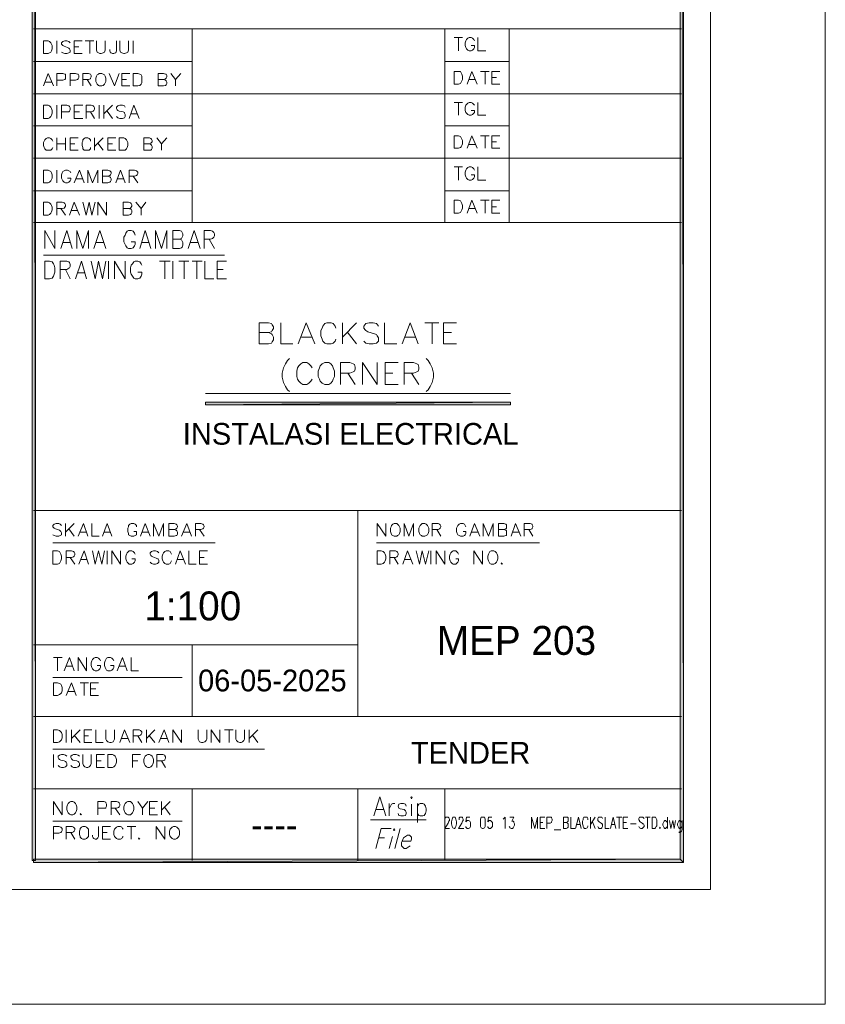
# Model space of a CAD drawing. Header units: millimetres. Extents: x 17 to 403, y 12 to 285.
# Tile 125 of 145: x 351 to 403, y 12 to 75. Entities that reach past the tile are written whole.
import ezdxf

# ---------------------------------------------------------------- set-up
doc = ezdxf.new("R2010")
doc.units = ezdxf.units.MM
for name, color, linetype in [('FILL_000000', 7, 'Continuous'), ('LINE_000000', 7, 'Continuous'), ('TEXT', 7, 'Continuous')]:
    doc.layers.add(name, color=color, linetype=linetype)

msp = doc.modelspace()

# ---------------------------------------------------------------- hatches: boundary and pattern name
at = {"layer": 'FILL_000000'}
h = msp.add_hatch(color=7, dxfattribs=at)
h.dxf.hatch_style = 1
h.paths.add_polyline_path([(393.827, 21.251), (393.615, 275.802), (393.827, 276.013), (393.827, 21.251)])
h = msp.add_hatch(color=7, dxfattribs=at)
h.dxf.hatch_style = 1
h.paths.add_polyline_path([(352.467, 275.886), (352.256, 275.886), (352.467, 21.378), (352.467, 275.886)])
h = msp.add_hatch(color=7, dxfattribs=at)
h.dxf.hatch_style = 1
h.paths.add_polyline_path([(352.256, 275.886), (352.467, 21.378), (352.256, 21.378), (352.256, 275.886)])
h = msp.add_hatch(color=7, dxfattribs=at)
h.dxf.hatch_style = 1
h.paths.add_polyline_path([(393.615, 21.463), (393.827, 21.251), (393.615, 275.802), (393.615, 21.463)])
h = msp.add_hatch(color=7, dxfattribs=at)
h.dxf.hatch_style = 1
h.paths.add_polyline_path([(363.305, 50.631), (363.305, 50.461), (382.778, 50.631), (363.305, 50.631)])
h = msp.add_hatch(color=7, dxfattribs=at)
h.dxf.hatch_style = 1
h.paths.add_polyline_path([(363.305, 50.461), (382.778, 50.631), (382.778, 50.461), (363.305, 50.461)])
h = msp.add_hatch(color=7, dxfattribs=at)
h.dxf.hatch_style = 1
h.paths.add_polyline_path([(352.34, 21.463), (352.34, 21.251), (393.615, 21.463), (352.34, 21.463)])
h = msp.add_hatch(color=7, dxfattribs=at)
h.dxf.hatch_style = 1
h.paths.add_polyline_path([(352.34, 21.251), (393.615, 21.463), (393.827, 21.251), (352.34, 21.251)])

# ---------------------------------------------------------------- linework, layer by layer
at = {"layer": 'LINE_000000', "lineweight": 0}
for p, q in [((393.7, 74.464), (352.34, 74.464)), ((362.458, 74.464), (362.458, 62.103)), ((378.587, 74.464), (378.587, 62.103)), ((382.693, 74.464), (382.693, 62.103)), ((353.822, 72.898), (353.822, 73.702)), ((355.642, 73.702), (356.193, 73.702)), ((355.939, 73.702), (355.939, 72.898)), ((358.69, 72.898), (358.69, 73.702)), ((379.18, 73.914), (379.73, 73.914)), ((379.476, 73.914), (379.476, 73.067)), ((354.923, 73.321), (355.219, 73.321)), ((362.458, 72.39), (352.34, 72.39)), ((354.923, 72.898), (355.431, 72.898)), ((378.587, 72.39), (382.693, 72.39)), ((380.873, 71.755), (381.423, 71.755)), ((381.169, 71.755), (381.169, 70.951)), ((353.102, 71.078), (353.483, 71.078)), ((355.769, 71.247), (356.023, 70.824)), ((357.971, 71.247), (358.267, 71.247)), ((361.4, 71.247), (361.4, 70.824)), ((380.153, 71.247), (380.534, 71.247)), ((381.593, 71.374), (381.889, 71.374)), ((357.971, 70.824), (358.479, 70.824)), ((381.593, 70.951), (382.101, 70.951)), ((393.7, 70.316), (352.34, 70.316)), ((353.822, 68.749), (353.822, 69.596)), ((354.923, 69.173), (355.261, 69.173)), ((355.981, 69.173), (356.235, 68.749)), ((356.531, 68.749), (356.531, 69.596)), ((356.828, 68.749), (356.828, 69.596)), ((357.378, 69.596), (356.828, 69.046)), ((357.039, 69.215), (357.378, 68.749)), ((379.18, 69.765), (379.73, 69.765)), ((379.476, 69.765), (379.476, 68.961)), ((354.923, 68.749), (355.473, 68.749)), ((358.563, 69.046), (358.944, 69.046)), ((362.458, 68.284), (352.34, 68.284)), ((378.587, 68.284), (382.693, 68.284)), ((353.822, 66.717), (353.822, 67.522)), ((354.372, 67.522), (354.372, 66.717)), ((356.235, 66.717), (356.235, 67.522)), ((356.785, 67.522), (356.235, 66.971)), ((380.873, 67.649), (381.423, 67.649)), ((381.169, 67.649), (381.169, 66.844)), ((381.593, 67.268), (381.889, 67.268)), ((353.822, 67.141), (354.372, 67.141)), ((354.669, 67.141), (354.965, 67.141)), ((354.669, 66.717), (355.177, 66.717)), ((356.447, 67.183), (356.785, 66.717)), ((357.082, 67.141), (357.378, 67.141)), ((357.082, 66.717), (357.59, 66.717)), ((360.511, 67.141), (360.511, 66.717)), ((380.153, 67.098), (380.534, 67.098)), ((381.593, 66.844), (382.101, 66.844)), ((393.7, 66.209), (352.34, 66.209)), ((353.822, 64.643), (353.822, 65.447)), ((379.18, 65.659), (379.73, 65.659)), ((379.476, 65.659), (379.476, 64.812)), ((355.05, 64.897), (355.473, 64.897)), ((357.674, 64.897), (358.098, 64.897)), ((358.69, 65.066), (358.987, 64.643)), ((362.458, 64.135), (352.34, 64.135)), ((378.587, 64.135), (382.693, 64.135)), ((380.873, 63.542), (381.423, 63.542)), ((381.169, 63.542), (381.169, 62.696)), ((354.076, 62.992), (354.372, 62.569)), ((359.198, 62.992), (359.198, 62.569)), ((380.153, 62.992), (380.534, 62.992)), ((381.593, 63.119), (381.889, 63.119)), ((354.753, 62.865), (355.134, 62.865)), ((381.593, 62.696), (382.101, 62.696)), ((393.7, 62.103), (352.34, 62.103)), ((363.559, 61.045), (363.897, 60.452)), ((354.203, 60.833), (354.669, 60.833)), ((356.362, 60.833), (356.828, 60.833)), ((359.241, 60.833), (359.706, 60.833)), ((362.331, 60.833), (362.797, 60.833)), ((352.975, 60.029), (364.532, 60.029)), ((354.372, 59.097), (354.669, 58.505)), ((357.124, 58.505), (357.124, 59.648)), ((360.384, 59.648), (361.061, 59.648)), ((360.722, 59.648), (360.722, 58.505)), ((361.23, 58.505), (361.23, 59.648)), ((361.611, 59.648), (362.246, 59.648)), ((361.95, 59.648), (361.95, 58.505)), ((362.458, 59.648), (363.093, 59.648)), ((362.754, 59.648), (362.754, 58.505)), ((364.067, 59.097), (364.448, 59.097)), ((355.134, 58.886), (355.6, 58.886)), ((364.067, 58.505), (364.659, 58.505)), ((372.068, 54.356), (372.068, 55.711)), ((372.957, 55.711), (372.068, 54.779)), ((377.317, 55.711), (378.206, 55.711)), ((377.783, 55.711), (377.783, 54.356)), ((369.443, 54.779), (370.078, 54.779)), ((372.364, 55.118), (372.957, 54.356)), ((376.047, 54.779), (376.724, 54.779)), ((378.502, 55.076), (379.01, 55.076)), ((378.502, 54.356), (379.349, 54.356)), ((372.406, 52.493), (372.872, 51.774)), ((374.777, 52.493), (375.285, 52.493)), ((376.47, 52.493), (376.936, 51.774)), ((374.777, 51.774), (375.624, 51.774)), ((363.305, 51.181), (382.778, 51.181)), ((393.7, 43.73), (352.34, 43.73)), ((373.041, 43.73), (373.041, 30.565)), ((354.372, 42.079), (354.372, 42.884)), ((354.923, 42.884), (354.372, 42.333)), ((354.584, 42.545), (354.923, 42.079)), ((355.304, 42.333), (355.685, 42.333)), ((356.828, 42.333), (357.251, 42.333)), ((359.283, 42.333), (359.664, 42.333)), ((361.908, 42.333), (362.289, 42.333)), ((362.924, 42.503), (363.22, 42.079)), ((378.079, 42.503), (378.333, 42.079)), ((380.323, 42.333), (380.704, 42.333)), ((382.947, 42.333), (383.328, 42.333)), ((383.963, 42.503), (384.217, 42.079)), ((353.568, 41.656), (363.94, 41.656)), ((374.227, 41.656), (384.641, 41.656)), ((357.039, 40.301), (357.039, 41.148)), ((377.698, 40.301), (377.698, 41.148)), ((354.669, 40.725), (354.965, 40.301)), ((355.346, 40.598), (355.727, 40.598)), ((361.527, 40.598), (361.908, 40.598)), ((362.924, 40.725), (363.22, 40.725)), ((362.924, 40.301), (363.432, 40.301)), ((375.37, 40.725), (375.624, 40.301)), ((376.047, 40.598), (376.428, 40.598)), ((373.041, 35.137), (352.34, 35.137)), ((362.458, 35.137), (362.458, 30.565)), ((353.61, 34.332), (354.161, 34.332)), ((353.864, 34.332), (353.864, 33.486)), ((354.415, 33.782), (354.796, 33.782)), ((357.801, 33.782), (358.182, 33.782)), ((353.568, 33.062), (361.823, 33.062)), ((355.304, 32.724), (355.854, 32.724)), ((355.558, 32.724), (355.558, 31.919)), ((354.542, 32.173), (354.923, 32.173)), ((355.981, 32.343), (356.32, 32.343)), ((355.981, 31.919), (356.489, 31.919)), ((393.7, 30.565), (352.34, 30.565)), ((354.415, 28.914), (354.415, 29.718)), ((354.753, 28.914), (354.753, 29.718)), ((355.304, 29.718), (354.753, 29.168)), ((359.537, 28.914), (359.537, 29.718)), ((360.087, 29.718), (359.537, 29.168)), ((364.532, 29.718), (365.083, 29.718)), ((364.829, 29.718), (364.829, 28.914)), ((366.099, 28.914), (366.099, 29.718)), ((366.649, 29.718), (366.099, 29.168)), ((354.923, 29.379), (355.304, 28.914)), ((355.558, 29.337), (355.854, 29.337)), ((357.971, 29.168), (358.352, 29.168)), ((358.987, 29.337), (359.241, 28.914)), ((359.706, 29.379), (360.087, 28.914)), ((360.468, 29.168), (360.849, 29.168)), ((366.31, 29.379), (366.649, 28.914)), ((353.568, 28.49), (367.072, 28.49)), ((355.558, 28.914), (356.066, 28.914)), ((353.61, 27.305), (353.61, 28.152)), ((356.362, 27.728), (356.658, 27.728)), ((358.648, 27.728), (358.987, 27.728)), ((360.511, 27.728), (360.765, 27.305)), ((356.362, 27.305), (356.87, 27.305)), ((393.7, 25.95), (352.34, 25.95)), ((362.458, 25.95), (362.458, 21.378)), ((373.041, 25.95), (373.041, 21.378)), ((378.587, 25.95), (378.587, 21.378)), ((360.511, 24.299), (360.511, 25.146)), ((361.061, 25.146), (360.511, 24.596)), ((357.547, 24.723), (357.844, 24.299)), ((359.283, 24.723), (359.283, 24.299)), ((359.749, 24.723), (360.087, 24.723)), ((360.722, 24.765), (361.061, 24.299)), ((374.184, 24.638), (374.692, 24.638)), ((375.031, 25.019), (375.031, 24.215)), ((376.47, 24.977), (376.47, 24.215)), ((376.851, 25.019), (376.851, 23.791)), ((359.749, 24.299), (360.257, 24.299)), ((373.846, 23.961), (377.402, 23.961)), ((387.9, 24.13), (387.9, 23.41)), ((388.197, 24.13), (387.9, 23.664)), ((389.551, 24.13), (389.89, 24.13)), ((389.721, 24.13), (389.721, 23.41)), ((391.414, 24.13), (391.71, 24.13)), ((391.541, 24.13), (391.541, 23.41)), ((392.811, 24.13), (392.811, 23.41)), ((353.568, 23.876), (361.823, 23.876)), ((358.309, 23.537), (358.86, 23.537)), ((358.563, 23.537), (358.563, 22.733)), ((375.751, 23.41), (375.412, 22.14)), ((384.683, 23.791), (384.852, 23.791)), ((384.683, 23.41), (384.979, 23.41)), ((385.572, 23.326), (385.995, 23.326)), ((387.011, 23.664), (387.223, 23.664)), ((388.027, 23.834), (388.197, 23.41)), ((389.213, 23.664), (389.424, 23.664)), ((389.975, 23.791), (390.186, 23.791)), ((389.975, 23.41), (390.271, 23.41)), ((390.44, 23.707), (390.821, 23.707)), ((354.711, 23.156), (354.965, 22.733)), ((356.743, 23.156), (357.039, 23.156)), ((356.743, 22.733), (357.251, 22.733)), ((374.396, 22.818), (374.735, 22.818)), ((375.243, 22.902), (375.031, 22.14))]:
    msp.add_line(p, q, dxfattribs=at)
for points in [[(16.933, 12.192), (16.933, 285.073), (402.886, 285.073), (402.886, 12.192), (16.933, 12.192)], [(32.851, 19.516), (32.851, 277.749), (395.563, 277.749), (395.563, 19.516), (32.851, 19.516)], [(393.827, 21.251), (393.615, 275.802), (393.827, 276.013), (393.827, 21.251)], [(352.467, 275.886), (352.256, 275.886), (352.467, 21.378), (352.467, 275.886)], [(352.256, 275.886), (352.467, 21.378), (352.256, 21.378), (352.256, 275.886)], [(393.615, 21.463), (393.827, 21.251), (393.615, 275.802), (393.615, 21.463)], [(352.975, 72.898), (352.975, 73.702), (353.272, 73.702), (353.356, 73.66), (353.441, 73.575), (353.483, 73.491), (353.526, 73.406), (353.526, 73.194), (353.483, 73.067), (353.441, 72.983), (353.356, 72.94), (353.272, 72.898), (352.975, 72.898)], [(379.18, 70.951), (379.18, 71.755), (379.476, 71.755), (379.603, 71.755), (379.645, 71.67), (379.688, 71.586), (379.73, 71.459), (379.73, 71.247), (379.688, 71.162), (379.645, 71.078), (379.603, 70.993), (379.476, 70.951), (379.18, 70.951)], [(356.531, 71.628), (356.489, 71.586), (356.404, 71.543), (356.362, 71.459), (356.32, 71.332), (356.32, 71.12), (356.362, 71.035), (356.404, 70.951), (356.489, 70.866), (356.531, 70.824), (356.701, 70.824), (356.785, 70.866), (356.87, 70.951), (356.912, 71.035), (356.955, 71.12), (356.955, 71.332), (356.912, 71.459), (356.87, 71.543), (356.785, 71.586), (356.701, 71.628), (356.531, 71.628)], [(358.69, 70.824), (358.69, 71.628), (358.987, 71.628), (359.114, 71.586), (359.198, 71.543), (359.241, 71.459), (359.241, 71.332), (359.241, 71.12), (359.241, 71.035), (359.198, 70.951), (359.114, 70.866), (358.987, 70.824), (358.69, 70.824)], [(352.975, 68.749), (352.975, 69.596), (353.272, 69.596), (353.356, 69.554), (353.441, 69.469), (353.483, 69.384), (353.526, 69.257), (353.526, 69.088), (353.483, 68.961), (353.441, 68.876), (353.356, 68.792), (353.272, 68.749), (352.975, 68.749)], [(357.801, 66.717), (357.801, 67.522), (358.098, 67.522), (358.182, 67.479), (358.267, 67.395), (358.309, 67.31), (358.352, 67.225), (358.352, 67.014), (358.309, 66.887), (358.267, 66.802), (358.182, 66.717), (358.098, 66.717), (357.801, 66.717)], [(379.18, 66.844), (379.18, 67.649), (379.476, 67.649), (379.603, 67.606), (379.645, 67.522), (379.688, 67.437), (379.73, 67.352), (379.73, 67.141), (379.688, 67.014), (379.645, 66.929), (379.603, 66.887), (379.476, 66.844), (379.18, 66.844)], [(352.975, 64.643), (352.975, 65.447), (353.272, 65.447), (353.356, 65.405), (353.441, 65.363), (353.483, 65.278), (353.526, 65.151), (353.526, 64.939), (353.483, 64.855), (353.441, 64.77), (353.356, 64.685), (353.272, 64.643), (352.975, 64.643)], [(379.18, 62.696), (379.18, 63.542), (379.476, 63.542), (379.603, 63.5), (379.645, 63.415), (379.688, 63.331), (379.73, 63.204), (379.73, 63.034), (379.688, 62.907), (379.645, 62.823), (379.603, 62.738), (379.476, 62.696), (379.18, 62.696)], [(352.975, 62.569), (352.975, 63.415), (353.272, 63.415), (353.356, 63.373), (353.441, 63.288), (353.483, 63.204), (353.526, 63.077), (353.526, 62.907), (353.483, 62.78), (353.441, 62.696), (353.356, 62.611), (353.272, 62.569), (352.975, 62.569)], [(353.06, 58.505), (353.06, 59.648), (353.356, 59.648), (353.526, 59.605), (353.61, 59.478), (353.653, 59.394), (353.695, 59.224), (353.695, 58.928), (353.653, 58.801), (353.61, 58.674), (353.526, 58.547), (353.356, 58.505), (353.06, 58.505)], [(370.925, 53.171), (370.755, 53.086), (370.628, 52.959), (370.586, 52.832), (370.501, 52.62), (370.501, 52.282), (370.586, 52.112), (370.628, 51.985), (370.755, 51.858), (370.925, 51.774), (371.179, 51.774), (371.306, 51.858), (371.433, 51.985), (371.475, 52.112), (371.56, 52.282), (371.56, 52.62), (371.475, 52.832), (371.433, 52.959), (371.306, 53.086), (371.179, 53.171), (370.925, 53.171)], [(363.305, 50.631), (363.305, 50.461), (382.778, 50.631), (363.305, 50.631)], [(363.305, 50.461), (382.778, 50.631), (382.778, 50.461), (363.305, 50.461)], [(375.37, 42.884), (375.285, 42.841), (375.2, 42.757), (375.158, 42.672), (375.116, 42.587), (375.116, 42.376), (375.158, 42.249), (375.2, 42.164), (375.285, 42.122), (375.37, 42.079), (375.539, 42.079), (375.581, 42.122), (375.666, 42.164), (375.708, 42.249), (375.751, 42.376), (375.751, 42.587), (375.708, 42.672), (375.666, 42.757), (375.581, 42.841), (375.539, 42.884), (375.37, 42.884)], [(377.148, 42.884), (377.105, 42.841), (377.021, 42.757), (376.978, 42.672), (376.936, 42.587), (376.936, 42.376), (376.978, 42.249), (377.021, 42.164), (377.105, 42.122), (377.148, 42.079), (377.317, 42.079), (377.402, 42.122), (377.486, 42.164), (377.529, 42.249), (377.571, 42.376), (377.571, 42.587), (377.529, 42.672), (377.486, 42.757), (377.402, 42.841), (377.317, 42.884), (377.148, 42.884)], [(353.568, 40.301), (353.568, 41.148), (353.864, 41.148), (353.991, 41.106), (354.034, 41.021), (354.076, 40.936), (354.118, 40.809), (354.118, 40.64), (354.076, 40.513), (354.034, 40.428), (353.991, 40.344), (353.864, 40.301), (353.568, 40.301)], [(374.269, 40.301), (374.269, 41.148), (374.523, 41.148), (374.65, 41.106), (374.735, 41.021), (374.777, 40.936), (374.819, 40.809), (374.819, 40.64), (374.777, 40.513), (374.735, 40.428), (374.65, 40.344), (374.523, 40.301), (374.269, 40.301)], [(381.55, 41.148), (381.466, 41.106), (381.423, 41.021), (381.381, 40.936), (381.339, 40.809), (381.339, 40.64), (381.381, 40.513), (381.423, 40.428), (381.466, 40.344), (381.55, 40.301), (381.72, 40.301), (381.804, 40.344), (381.889, 40.428), (381.931, 40.513), (381.974, 40.64), (381.974, 40.809), (381.931, 40.936), (381.889, 41.021), (381.804, 41.106), (381.72, 41.148), (381.55, 41.148)], [(353.61, 31.919), (353.61, 32.724), (353.864, 32.724), (353.991, 32.681), (354.076, 32.639), (354.118, 32.554), (354.161, 32.427), (354.161, 32.216), (354.118, 32.089), (354.076, 32.046), (353.991, 31.962), (353.864, 31.919), (353.61, 31.919)], [(353.61, 28.914), (353.61, 29.718), (353.864, 29.718), (353.991, 29.676), (354.076, 29.591), (354.118, 29.549), (354.161, 29.422), (354.161, 29.21), (354.118, 29.083), (354.076, 29.041), (353.991, 28.956), (353.864, 28.914), (353.61, 28.914)], [(357.082, 27.305), (357.082, 28.152), (357.378, 28.152), (357.463, 28.109), (357.547, 28.025), (357.59, 27.94), (357.632, 27.813), (357.632, 27.644), (357.59, 27.517), (357.547, 27.432), (357.463, 27.347), (357.378, 27.305), (357.082, 27.305)], [(359.622, 28.152), (359.537, 28.109), (359.452, 28.025), (359.41, 27.94), (359.368, 27.813), (359.368, 27.644), (359.41, 27.517), (359.452, 27.432), (359.537, 27.347), (359.622, 27.305), (359.749, 27.305), (359.833, 27.347), (359.918, 27.432), (359.96, 27.517), (360.003, 27.644), (360.003, 27.813), (359.96, 27.94), (359.918, 28.025), (359.833, 28.109), (359.749, 28.152), (359.622, 28.152)], [(354.711, 25.146), (354.626, 25.104), (354.542, 25.019), (354.499, 24.934), (354.457, 24.807), (354.457, 24.638), (354.499, 24.511), (354.542, 24.426), (354.626, 24.342), (354.711, 24.299), (354.838, 24.299), (354.923, 24.342), (355.007, 24.426), (355.05, 24.511), (355.092, 24.638), (355.092, 24.807), (355.05, 24.934), (355.007, 25.019), (354.923, 25.104), (354.838, 25.146), (354.711, 25.146)], [(358.352, 25.146), (358.267, 25.104), (358.182, 25.019), (358.14, 24.934), (358.098, 24.807), (358.098, 24.638), (358.14, 24.511), (358.182, 24.426), (358.267, 24.342), (358.352, 24.299), (358.521, 24.299), (358.563, 24.342), (358.648, 24.426), (358.69, 24.511), (358.733, 24.638), (358.733, 24.807), (358.69, 24.934), (358.648, 25.019), (358.563, 25.104), (358.521, 25.146), (358.352, 25.146)], [(376.428, 25.4), (376.47, 25.442), (376.513, 25.4), (376.47, 25.315), (376.428, 25.4)], [(379.18, 24.13), (379.095, 24.13), (379.053, 24.003), (379.01, 23.834), (379.01, 23.707), (379.053, 23.537), (379.095, 23.453), (379.18, 23.41), (379.222, 23.41), (379.264, 23.453), (379.307, 23.537), (379.349, 23.707), (379.349, 23.834), (379.307, 24.003), (379.264, 24.13), (379.222, 24.13), (379.18, 24.13)], [(381, 24.13), (380.915, 24.13), (380.873, 24.003), (380.873, 23.834), (380.873, 23.707), (380.873, 23.537), (380.915, 23.453), (381, 23.41), (381.042, 23.41), (381.127, 23.453), (381.169, 23.537), (381.169, 23.707), (381.169, 23.834), (381.169, 24.003), (381.127, 24.13), (381.042, 24.13), (381, 24.13)], [(391.837, 23.41), (391.837, 24.13), (392.007, 24.13), (392.049, 24.13), (392.091, 24.045), (392.134, 23.961), (392.134, 23.876), (392.134, 23.707), (392.134, 23.58), (392.091, 23.537), (392.049, 23.453), (392.007, 23.41), (391.837, 23.41)], [(355.473, 23.537), (355.388, 23.495), (355.304, 23.41), (355.304, 23.368), (355.261, 23.241), (355.261, 23.029), (355.304, 22.902), (355.304, 22.86), (355.388, 22.775), (355.473, 22.733), (355.642, 22.733), (355.727, 22.775), (355.812, 22.86), (355.854, 22.902), (355.854, 23.029), (355.854, 23.241), (355.854, 23.368), (355.812, 23.41), (355.727, 23.495), (355.642, 23.537), (355.473, 23.537)], [(361.273, 23.537), (361.188, 23.495), (361.103, 23.41), (361.061, 23.368), (361.019, 23.241), (361.019, 23.029), (361.061, 22.902), (361.103, 22.86), (361.188, 22.775), (361.273, 22.733), (361.4, 22.733), (361.484, 22.775), (361.569, 22.86), (361.611, 22.902), (361.654, 23.029), (361.654, 23.241), (361.611, 23.368), (361.569, 23.41), (361.484, 23.495), (361.4, 23.537), (361.273, 23.537)], [(375.327, 23.326), (375.37, 23.41), (375.412, 23.326), (375.37, 23.283), (375.327, 23.326)], [(392.345, 23.495), (392.345, 23.453), (392.345, 23.41), (392.303, 23.453), (392.345, 23.495)], [(352.34, 21.463), (352.34, 21.251), (393.615, 21.463), (352.34, 21.463)], [(352.34, 21.251), (393.615, 21.463), (393.827, 21.251), (352.34, 21.251)]]:
    msp.add_lwpolyline(points, close=True, dxfattribs=at)
for points in [[(354.669, 73.575), (354.584, 73.66), (354.457, 73.702), (354.33, 73.702), (354.203, 73.66), (354.118, 73.575), (354.118, 73.491), (354.161, 73.448), (354.203, 73.406), (354.288, 73.364), (354.499, 73.279), (354.584, 73.237), (354.626, 73.194), (354.669, 73.11), (354.669, 72.983), (354.584, 72.94), (354.457, 72.898), (354.33, 72.898), (354.203, 72.94), (354.118, 72.983)], [(354.923, 72.898), (354.923, 73.702), (355.431, 73.702)], [(356.362, 73.702), (356.362, 73.11), (356.404, 72.983), (356.489, 72.94), (356.574, 72.898), (356.658, 72.898), (356.785, 72.94), (356.87, 72.983), (356.912, 73.11), (356.912, 73.702)], [(357.632, 73.702), (357.632, 73.067), (357.59, 72.94), (357.547, 72.94), (357.463, 72.898), (357.378, 72.898), (357.293, 72.94), (357.251, 72.94), (357.209, 73.067), (357.209, 73.152)], [(357.844, 73.702), (357.844, 73.11), (357.886, 72.983), (357.971, 72.94), (358.098, 72.898), (358.14, 72.898), (358.267, 72.94), (358.352, 72.983), (358.394, 73.11), (358.394, 73.702)], [(380.492, 73.702), (380.45, 73.787), (380.365, 73.872), (380.28, 73.914), (380.153, 73.914), (380.069, 73.872), (379.984, 73.787), (379.942, 73.702), (379.899, 73.575), (379.899, 73.406), (379.942, 73.279), (379.984, 73.194), (380.069, 73.11), (380.153, 73.067), (380.28, 73.067), (380.365, 73.11), (380.45, 73.194), (380.492, 73.279), (380.492, 73.406), (380.28, 73.406)], [(380.704, 73.914), (380.704, 73.067), (381.212, 73.067)], [(380.026, 70.951), (380.323, 71.755), (380.661, 70.951)], [(381.593, 70.951), (381.593, 71.755), (382.101, 71.755)], [(352.975, 70.824), (353.272, 71.628), (353.61, 70.824)], [(353.822, 70.824), (353.822, 71.628), (354.203, 71.628), (354.33, 71.586), (354.372, 71.586), (354.372, 71.501), (354.372, 71.374), (354.372, 71.289), (354.33, 71.247), (354.203, 71.205), (353.822, 71.205)], [(354.669, 70.824), (354.669, 71.628), (355.007, 71.628), (355.134, 71.586), (355.177, 71.586), (355.219, 71.501), (355.219, 71.374), (355.177, 71.289), (355.134, 71.247), (355.007, 71.205), (354.669, 71.205)], [(355.473, 70.824), (355.473, 71.628), (355.854, 71.628), (355.981, 71.586), (356.023, 71.501), (356.023, 71.416), (355.981, 71.332), (355.981, 71.289), (355.854, 71.247), (355.473, 71.247)], [(357.166, 71.628), (357.505, 70.824), (357.801, 71.628)], [(357.971, 70.824), (357.971, 71.628), (358.479, 71.628)], [(360.299, 70.824), (360.299, 71.628), (360.638, 71.628), (360.765, 71.586), (360.807, 71.586), (360.849, 71.501), (360.849, 71.416), (360.807, 71.332), (360.765, 71.289), (360.638, 71.247), (360.299, 71.247)], [(360.638, 71.247), (360.765, 71.205), (360.807, 71.162), (360.849, 71.078), (360.849, 70.993), (360.807, 70.908), (360.765, 70.866), (360.638, 70.824), (360.299, 70.824)], [(361.103, 71.628), (361.4, 71.247), (361.738, 71.628)], [(354.118, 68.749), (354.118, 69.596), (354.457, 69.596), (354.584, 69.554), (354.626, 69.511), (354.669, 69.427), (354.669, 69.3), (354.626, 69.215), (354.584, 69.173), (354.457, 69.173), (354.118, 69.173)], [(354.923, 68.749), (354.923, 69.596), (355.473, 69.596)], [(355.685, 68.749), (355.685, 69.596), (356.023, 69.596), (356.15, 69.554), (356.193, 69.511), (356.235, 69.427), (356.235, 69.342), (356.193, 69.257), (356.15, 69.215), (356.023, 69.173), (355.685, 69.173)], [(358.182, 69.469), (358.14, 69.554), (358.013, 69.596), (357.844, 69.596), (357.717, 69.554), (357.632, 69.469), (357.632, 69.384), (357.674, 69.3), (357.717, 69.257), (357.801, 69.215), (358.055, 69.173), (358.14, 69.13), (358.14, 69.088), (358.182, 69.003), (358.182, 68.876), (358.14, 68.792), (358.013, 68.749), (357.844, 68.749), (357.717, 68.792), (357.632, 68.876)], [(358.436, 68.749), (358.733, 69.596), (359.071, 68.749)], [(380.492, 69.596), (380.45, 69.638), (380.365, 69.723), (380.28, 69.765), (380.153, 69.765), (380.069, 69.723), (379.984, 69.638), (379.942, 69.596), (379.899, 69.469), (379.899, 69.257), (379.942, 69.13), (379.984, 69.088), (380.069, 69.003), (380.153, 68.961), (380.28, 68.961), (380.365, 69.003), (380.45, 69.088), (380.492, 69.13), (380.492, 69.257), (380.28, 69.257)], [(380.704, 69.765), (380.704, 68.961), (381.212, 68.961)], [(353.568, 67.31), (353.526, 67.395), (353.441, 67.479), (353.356, 67.522), (353.229, 67.522), (353.145, 67.479), (353.06, 67.395), (353.018, 67.31), (352.975, 67.225), (352.975, 67.014), (353.018, 66.887), (353.06, 66.802), (353.145, 66.717), (353.229, 66.717), (353.356, 66.717), (353.441, 66.717), (353.526, 66.802), (353.568, 66.887)], [(354.669, 66.717), (354.669, 67.522), (355.177, 67.522)], [(355.981, 67.31), (355.981, 67.395), (355.896, 67.479), (355.812, 67.522), (355.642, 67.522), (355.558, 67.479), (355.473, 67.395), (355.473, 67.31), (355.431, 67.225), (355.431, 67.014), (355.473, 66.887), (355.473, 66.802), (355.558, 66.717), (355.642, 66.717), (355.812, 66.717), (355.896, 66.717), (355.981, 66.802), (355.981, 66.887)], [(357.082, 66.717), (357.082, 67.522), (357.59, 67.522)], [(359.368, 66.717), (359.368, 67.522), (359.749, 67.522), (359.833, 67.479), (359.876, 67.437), (359.918, 67.352), (359.918, 67.268), (359.876, 67.225), (359.833, 67.183), (359.749, 67.141), (359.368, 67.141)], [(360.214, 67.522), (360.511, 67.141), (360.849, 67.522)], [(380.026, 66.844), (380.323, 67.649), (380.661, 66.844)], [(381.593, 66.844), (381.593, 67.649), (382.101, 67.649)], [(359.749, 67.141), (359.833, 67.098), (359.876, 67.056), (359.918, 66.971), (359.918, 66.844), (359.876, 66.76), (359.833, 66.717), (359.749, 66.717), (359.368, 66.717)], [(354.711, 65.278), (354.669, 65.363), (354.584, 65.405), (354.499, 65.447), (354.372, 65.447), (354.288, 65.405), (354.203, 65.363), (354.161, 65.278), (354.118, 65.151), (354.118, 64.939), (354.161, 64.855), (354.203, 64.77), (354.288, 64.685), (354.372, 64.643), (354.499, 64.643), (354.584, 64.685), (354.669, 64.77), (354.711, 64.855), (354.711, 64.939), (354.499, 64.939)], [(354.923, 64.643), (355.261, 65.447), (355.558, 64.643)], [(355.812, 64.643), (355.812, 65.447), (356.108, 64.643), (356.447, 65.447), (356.447, 64.643)], [(356.743, 64.643), (356.743, 65.447), (357.082, 65.447), (357.209, 65.405), (357.251, 65.363), (357.293, 65.32), (357.293, 65.236), (357.251, 65.151), (357.209, 65.109), (357.082, 65.066), (356.743, 65.066)], [(357.59, 64.643), (357.886, 65.447), (358.182, 64.643)], [(358.436, 64.643), (358.436, 65.447), (358.775, 65.447), (358.902, 65.405), (358.944, 65.363), (358.987, 65.32), (358.987, 65.236), (358.944, 65.151), (358.902, 65.109), (358.775, 65.066), (358.436, 65.066)], [(380.492, 65.447), (380.45, 65.532), (380.365, 65.617), (380.28, 65.659), (380.153, 65.659), (380.069, 65.617), (379.984, 65.532), (379.942, 65.447), (379.899, 65.32), (379.899, 65.151), (379.942, 65.024), (379.984, 64.939), (380.069, 64.855), (380.153, 64.812), (380.28, 64.812), (380.365, 64.855), (380.45, 64.939), (380.492, 65.024), (380.492, 65.151), (380.28, 65.151)], [(380.704, 65.659), (380.704, 64.812), (381.212, 64.812)], [(357.082, 65.066), (357.209, 65.024), (357.251, 64.982), (357.293, 64.897), (357.293, 64.812), (357.251, 64.728), (357.209, 64.685), (357.082, 64.643), (356.743, 64.643)], [(380.026, 62.696), (380.323, 63.542), (380.661, 62.696)], [(381.593, 62.696), (381.593, 63.542), (382.101, 63.542)], [(353.822, 62.569), (353.822, 63.415), (354.161, 63.415), (354.288, 63.373), (354.33, 63.331), (354.372, 63.246), (354.372, 63.161), (354.33, 63.077), (354.288, 63.034), (354.161, 62.992), (353.822, 62.992)], [(354.626, 62.569), (354.923, 63.415), (355.261, 62.569)], [(355.473, 63.415), (355.685, 62.569), (355.896, 63.415), (356.066, 62.569), (356.277, 63.415)], [(356.447, 62.569), (356.447, 63.415), (356.997, 62.569), (356.997, 63.415)], [(358.055, 62.569), (358.055, 63.415), (358.394, 63.415), (358.521, 63.373), (358.563, 63.331), (358.606, 63.246), (358.606, 63.161), (358.563, 63.077), (358.521, 63.034), (358.394, 62.992), (358.055, 62.992)], [(358.394, 62.992), (358.521, 62.95), (358.563, 62.95), (358.606, 62.865), (358.606, 62.738), (358.563, 62.653), (358.521, 62.611), (358.394, 62.569), (358.055, 62.569)], [(358.86, 63.415), (359.198, 62.992), (359.495, 63.415)], [(353.06, 60.452), (353.06, 61.595), (353.695, 60.452), (353.695, 61.595)], [(354.076, 60.452), (354.457, 61.595), (354.796, 60.452)], [(355.092, 60.452), (355.092, 61.595), (355.473, 60.452), (355.854, 61.595), (355.854, 60.452)], [(356.193, 60.452), (356.574, 61.595), (356.955, 60.452)], [(358.817, 61.299), (358.775, 61.426), (358.69, 61.553), (358.563, 61.595), (358.394, 61.595), (358.309, 61.553), (358.225, 61.426), (358.182, 61.299), (358.098, 61.172), (358.098, 60.875), (358.182, 60.706), (358.225, 60.621), (358.309, 60.494), (358.394, 60.452), (358.563, 60.452), (358.69, 60.494), (358.775, 60.621), (358.817, 60.706), (358.817, 60.875), (358.563, 60.875)], [(359.114, 60.452), (359.452, 61.595), (359.833, 60.452)], [(360.13, 60.452), (360.13, 61.595), (360.511, 60.452), (360.849, 61.595), (360.849, 60.452)], [(361.23, 60.452), (361.23, 61.595), (361.654, 61.595), (361.781, 61.553), (361.823, 61.468), (361.865, 61.383), (361.865, 61.256), (361.823, 61.172), (361.781, 61.087), (361.654, 61.045), (361.23, 61.045)], [(361.654, 61.045), (361.781, 61.002), (361.823, 60.918), (361.865, 60.833), (361.865, 60.664), (361.823, 60.537), (361.781, 60.494), (361.654, 60.452), (361.23, 60.452)], [(362.204, 60.452), (362.585, 61.595), (362.966, 60.452)], [(363.22, 60.452), (363.22, 61.595), (363.643, 61.595), (363.77, 61.553), (363.855, 61.468), (363.897, 61.383), (363.897, 61.256), (363.855, 61.172), (363.77, 61.087), (363.643, 61.045), (363.22, 61.045)], [(354.034, 58.505), (354.034, 59.648), (354.457, 59.648), (354.584, 59.605), (354.626, 59.563), (354.669, 59.436), (354.669, 59.309), (354.626, 59.224), (354.584, 59.182), (354.457, 59.097), (354.034, 59.097)], [(355.007, 58.505), (355.388, 59.648), (355.727, 58.505)], [(356.023, 59.648), (356.277, 58.505), (356.489, 59.648), (356.743, 58.505), (356.955, 59.648)], [(357.505, 58.505), (357.505, 59.648), (358.182, 58.505), (358.182, 59.648)], [(359.241, 59.394), (359.198, 59.478), (359.114, 59.605), (358.987, 59.648), (358.817, 59.648), (358.733, 59.605), (358.648, 59.478), (358.563, 59.394), (358.521, 59.224), (358.521, 58.928), (358.563, 58.801), (358.648, 58.674), (358.733, 58.547), (358.817, 58.505), (358.987, 58.505), (359.114, 58.547), (359.198, 58.674), (359.241, 58.801), (359.241, 58.928), (358.987, 58.928)], [(363.262, 59.648), (363.262, 58.505), (363.855, 58.505)], [(364.067, 58.505), (364.067, 59.648), (364.659, 59.648)], [(366.734, 54.356), (366.734, 55.711), (367.326, 55.711), (367.538, 55.668), (367.58, 55.584), (367.665, 55.457), (367.665, 55.33), (367.58, 55.203), (367.538, 55.118), (367.326, 55.076), (366.734, 55.076)], [(368.131, 55.711), (368.131, 54.356), (368.893, 54.356)], [(369.231, 54.356), (369.739, 55.711), (370.29, 54.356)], [(371.644, 55.372), (371.602, 55.499), (371.475, 55.668), (371.348, 55.711), (371.052, 55.711), (370.925, 55.668), (370.798, 55.499), (370.755, 55.372), (370.671, 55.203), (370.671, 54.864), (370.755, 54.652), (370.798, 54.525), (370.925, 54.398), (371.052, 54.356), (371.348, 54.356), (371.475, 54.398), (371.602, 54.525), (371.644, 54.652)], [(374.354, 55.499), (374.227, 55.668), (374.015, 55.711), (373.761, 55.711), (373.549, 55.668), (373.422, 55.499), (373.422, 55.372), (373.507, 55.245), (373.549, 55.203), (373.676, 55.118), (374.1, 54.991), (374.227, 54.949), (374.269, 54.864), (374.354, 54.737), (374.354, 54.525), (374.227, 54.398), (374.015, 54.356), (373.761, 54.356), (373.549, 54.398), (373.422, 54.525)], [(374.735, 55.711), (374.735, 54.356), (375.539, 54.356)], [(375.878, 54.356), (376.386, 55.711), (376.894, 54.356)], [(378.502, 54.356), (378.502, 55.711), (379.349, 55.711)], [(367.326, 55.076), (367.538, 54.991), (367.58, 54.949), (367.665, 54.779), (367.665, 54.61), (367.58, 54.483), (367.538, 54.398), (367.326, 54.356), (366.734, 54.356)], [(368.681, 53.425), (368.554, 53.298), (368.427, 53.086), (368.3, 52.832), (368.215, 52.493), (368.215, 52.239), (368.3, 51.901), (368.427, 51.647), (368.554, 51.435), (368.681, 51.308)], [(370.12, 52.832), (370.036, 52.959), (369.909, 53.086), (369.782, 53.171), (369.528, 53.171), (369.401, 53.086), (369.274, 52.959), (369.189, 52.832), (369.147, 52.62), (369.147, 52.282), (369.189, 52.112), (369.274, 51.985), (369.401, 51.858), (369.528, 51.774), (369.782, 51.774), (369.909, 51.858), (370.036, 51.985), (370.12, 52.112)], [(371.941, 51.774), (371.941, 53.171), (372.533, 53.171), (372.745, 53.086), (372.83, 53.044), (372.872, 52.874), (372.872, 52.747), (372.83, 52.62), (372.745, 52.578), (372.533, 52.493), (371.941, 52.493)], [(373.338, 51.774), (373.338, 53.171), (374.269, 51.774), (374.269, 53.171)], [(374.777, 51.774), (374.777, 53.171), (375.624, 53.171)], [(376.005, 51.774), (376.005, 53.171), (376.597, 53.171), (376.809, 53.086), (376.894, 53.044), (376.936, 52.874), (376.936, 52.747), (376.894, 52.62), (376.809, 52.578), (376.597, 52.493), (376.005, 52.493)], [(377.402, 53.425), (377.529, 53.298), (377.656, 53.086), (377.783, 52.832), (377.867, 52.493), (377.867, 52.239), (377.783, 51.901), (377.656, 51.647), (377.529, 51.435), (377.402, 51.308)], [(354.118, 42.757), (354.034, 42.841), (353.949, 42.884), (353.78, 42.884), (353.653, 42.841), (353.568, 42.757), (353.568, 42.672), (353.61, 42.63), (353.653, 42.587), (353.737, 42.545), (353.991, 42.46), (354.034, 42.418), (354.076, 42.376), (354.118, 42.291), (354.118, 42.164), (354.034, 42.122), (353.949, 42.079), (353.78, 42.079), (353.653, 42.122), (353.568, 42.164)], [(355.177, 42.079), (355.515, 42.884), (355.812, 42.079)], [(356.066, 42.884), (356.066, 42.079), (356.531, 42.079)], [(356.743, 42.079), (357.039, 42.884), (357.336, 42.079)], [(358.902, 42.672), (358.902, 42.757), (358.817, 42.841), (358.733, 42.884), (358.563, 42.884), (358.479, 42.841), (358.394, 42.757), (358.394, 42.672), (358.352, 42.587), (358.352, 42.376), (358.394, 42.249), (358.394, 42.164), (358.479, 42.122), (358.563, 42.079), (358.733, 42.079), (358.817, 42.122), (358.902, 42.164), (358.902, 42.249), (358.902, 42.376), (358.733, 42.376)], [(359.156, 42.079), (359.452, 42.884), (359.791, 42.079)], [(360.003, 42.079), (360.003, 42.884), (360.341, 42.079), (360.638, 42.884), (360.638, 42.079)], [(360.976, 42.079), (360.976, 42.884), (361.315, 42.884), (361.442, 42.841), (361.484, 42.799), (361.527, 42.714), (361.527, 42.672), (361.484, 42.587), (361.442, 42.545), (361.315, 42.503), (360.976, 42.503)], [(361.781, 42.079), (362.119, 42.884), (362.416, 42.079)], [(362.67, 42.079), (362.67, 42.884), (363.008, 42.884), (363.135, 42.841), (363.178, 42.799), (363.22, 42.714), (363.22, 42.672), (363.178, 42.587), (363.135, 42.545), (363.008, 42.503), (362.67, 42.503)], [(374.269, 42.079), (374.269, 42.884), (374.819, 42.079), (374.819, 42.884)], [(376.005, 42.079), (376.005, 42.884), (376.301, 42.079), (376.597, 42.884), (376.597, 42.079)], [(377.783, 42.079), (377.783, 42.884), (378.164, 42.884), (378.248, 42.841), (378.291, 42.799), (378.333, 42.714), (378.333, 42.672), (378.291, 42.587), (378.248, 42.545), (378.164, 42.503), (377.783, 42.503)], [(379.942, 42.672), (379.899, 42.757), (379.857, 42.841), (379.772, 42.884), (379.603, 42.884), (379.518, 42.841), (379.434, 42.757), (379.391, 42.672), (379.349, 42.587), (379.349, 42.376), (379.391, 42.249), (379.434, 42.164), (379.518, 42.122), (379.603, 42.079), (379.772, 42.079), (379.857, 42.122), (379.899, 42.164), (379.942, 42.249), (379.942, 42.376), (379.772, 42.376)], [(380.196, 42.079), (380.492, 42.884), (380.831, 42.079)], [(381.042, 42.079), (381.042, 42.884), (381.381, 42.079), (381.677, 42.884), (381.677, 42.079)], [(382.016, 42.079), (382.016, 42.884), (382.355, 42.884), (382.482, 42.841), (382.524, 42.799), (382.524, 42.714), (382.524, 42.672), (382.524, 42.587), (382.482, 42.545), (382.355, 42.503), (382.016, 42.503)], [(382.82, 42.079), (383.117, 42.884), (383.455, 42.079)], [(383.667, 42.079), (383.667, 42.884), (384.048, 42.884), (384.175, 42.841), (384.175, 42.799), (384.217, 42.714), (384.217, 42.672), (384.175, 42.587), (384.175, 42.545), (384.048, 42.503), (383.667, 42.503)], [(361.315, 42.503), (361.442, 42.46), (361.484, 42.418), (361.527, 42.333), (361.527, 42.206), (361.484, 42.122), (361.442, 42.122), (361.315, 42.079), (360.976, 42.079)], [(382.355, 42.503), (382.482, 42.46), (382.524, 42.418), (382.524, 42.333), (382.524, 42.206), (382.524, 42.122), (382.482, 42.122), (382.355, 42.079), (382.016, 42.079)], [(354.415, 40.301), (354.415, 41.148), (354.753, 41.148), (354.88, 41.106), (354.923, 41.063), (354.965, 40.979), (354.965, 40.894), (354.923, 40.809), (354.88, 40.767), (354.753, 40.725), (354.415, 40.725)], [(355.219, 40.301), (355.558, 41.148), (355.854, 40.301)], [(356.108, 41.148), (356.277, 40.301), (356.489, 41.148), (356.701, 40.301), (356.87, 41.148)], [(357.336, 40.301), (357.336, 41.148), (357.886, 40.301), (357.886, 41.148)], [(358.817, 40.936), (358.775, 41.021), (358.69, 41.106), (358.606, 41.148), (358.436, 41.148), (358.394, 41.106), (358.309, 41.021), (358.267, 40.936), (358.225, 40.809), (358.225, 40.64), (358.267, 40.513), (358.309, 40.428), (358.394, 40.344), (358.436, 40.301), (358.606, 40.301), (358.69, 40.344), (358.775, 40.428), (358.817, 40.513), (358.817, 40.64), (358.606, 40.64)], [(360.341, 41.021), (360.257, 41.106), (360.13, 41.148), (360.003, 41.148), (359.876, 41.106), (359.791, 41.021), (359.791, 40.936), (359.833, 40.852), (359.876, 40.809), (359.96, 40.767), (360.172, 40.682), (360.257, 40.64), (360.299, 40.64), (360.341, 40.555), (360.341, 40.428), (360.257, 40.344), (360.13, 40.301), (360.003, 40.301), (359.876, 40.344), (359.791, 40.428)], [(361.146, 40.936), (361.103, 41.021), (361.061, 41.106), (360.976, 41.148), (360.807, 41.148), (360.722, 41.106), (360.638, 41.021), (360.595, 40.936), (360.553, 40.809), (360.553, 40.64), (360.595, 40.513), (360.638, 40.428), (360.722, 40.344), (360.807, 40.301), (360.976, 40.301), (361.061, 40.344), (361.103, 40.428), (361.146, 40.513)], [(361.4, 40.301), (361.696, 41.148), (362.035, 40.301)], [(362.246, 41.148), (362.246, 40.301), (362.712, 40.301)], [(362.924, 40.301), (362.924, 41.148), (363.432, 41.148)], [(375.073, 40.301), (375.073, 41.148), (375.454, 41.148), (375.539, 41.106), (375.581, 41.063), (375.624, 40.979), (375.624, 40.894), (375.581, 40.809), (375.539, 40.767), (375.454, 40.725), (375.073, 40.725)], [(375.92, 40.301), (376.216, 41.148), (376.555, 40.301)], [(376.767, 41.148), (376.978, 40.301), (377.148, 41.148), (377.359, 40.301), (377.571, 41.148)], [(378.037, 40.301), (378.037, 41.148), (378.587, 40.301), (378.587, 41.148)], [(379.476, 40.936), (379.434, 41.021), (379.349, 41.106), (379.307, 41.148), (379.137, 41.148), (379.053, 41.106), (378.968, 41.021), (378.926, 40.936), (378.883, 40.809), (378.883, 40.64), (378.926, 40.513), (378.968, 40.428), (379.053, 40.344), (379.137, 40.301), (379.307, 40.301), (379.349, 40.344), (379.434, 40.428), (379.476, 40.513), (379.476, 40.64), (379.307, 40.64)], [(380.45, 40.301), (380.45, 41.148), (381, 40.301), (381, 41.148)], [(382.228, 40.386), (382.185, 40.344), (382.228, 40.301), (382.27, 40.344)], [(354.288, 33.486), (354.626, 34.332), (354.923, 33.486)], [(355.177, 33.486), (355.177, 34.332), (355.727, 33.486), (355.727, 34.332)], [(356.616, 34.121), (356.574, 34.205), (356.489, 34.29), (356.404, 34.332), (356.277, 34.332), (356.193, 34.29), (356.108, 34.205), (356.066, 34.121), (356.023, 33.994), (356.023, 33.824), (356.066, 33.697), (356.108, 33.613), (356.193, 33.528), (356.277, 33.486), (356.404, 33.486), (356.489, 33.528), (356.574, 33.613), (356.616, 33.697), (356.616, 33.824), (356.404, 33.824)], [(357.463, 34.121), (357.42, 34.205), (357.336, 34.29), (357.251, 34.332), (357.082, 34.332), (356.997, 34.29), (356.955, 34.205), (356.912, 34.121), (356.87, 33.994), (356.87, 33.824), (356.912, 33.697), (356.955, 33.613), (356.997, 33.528), (357.082, 33.486), (357.251, 33.486), (357.336, 33.528), (357.42, 33.613), (357.463, 33.697), (357.463, 33.824), (357.251, 33.824)], [(357.674, 33.486), (358.013, 34.332), (358.309, 33.486)], [(358.563, 34.332), (358.563, 33.486), (359.029, 33.486)], [(354.415, 31.919), (354.753, 32.724), (355.05, 31.919)], [(355.981, 31.919), (355.981, 32.724), (356.489, 32.724)], [(355.558, 28.914), (355.558, 29.718), (356.066, 29.718)], [(356.32, 29.718), (356.32, 28.914), (356.785, 28.914)], [(356.955, 29.718), (356.955, 29.125), (356.997, 29.041), (357.082, 28.956), (357.209, 28.914), (357.293, 28.914), (357.42, 28.956), (357.463, 29.041), (357.505, 29.125), (357.505, 29.718)], [(357.844, 28.914), (358.14, 29.718), (358.479, 28.914)], [(358.69, 28.914), (358.69, 29.718), (359.071, 29.718), (359.156, 29.676), (359.198, 29.633), (359.241, 29.591), (359.241, 29.506), (359.198, 29.422), (359.156, 29.379), (359.071, 29.337), (358.69, 29.337)], [(360.341, 28.914), (360.68, 29.718), (360.976, 28.914)], [(361.23, 28.914), (361.23, 29.718), (361.781, 28.914), (361.781, 29.718)], [(362.839, 29.718), (362.839, 29.125), (362.881, 29.041), (362.924, 28.956), (363.051, 28.914), (363.135, 28.914), (363.262, 28.956), (363.347, 29.041), (363.389, 29.125), (363.389, 29.718)], [(363.686, 28.914), (363.686, 29.718), (364.236, 28.914), (364.236, 29.718)], [(365.252, 29.718), (365.252, 29.125), (365.294, 29.041), (365.379, 28.956), (365.506, 28.914), (365.591, 28.914), (365.675, 28.956), (365.76, 29.041), (365.802, 29.125), (365.802, 29.718)], [(354.457, 28.025), (354.372, 28.109), (354.245, 28.152), (354.118, 28.152), (353.991, 28.109), (353.907, 28.025), (353.907, 27.94), (353.949, 27.855), (353.991, 27.813), (354.076, 27.771), (354.288, 27.728), (354.372, 27.686), (354.415, 27.644), (354.457, 27.559), (354.457, 27.432), (354.372, 27.347), (354.245, 27.305), (354.118, 27.305), (353.991, 27.347), (353.907, 27.432)], [(355.261, 28.025), (355.177, 28.109), (355.05, 28.152), (354.88, 28.152), (354.796, 28.109), (354.711, 28.025), (354.711, 27.94), (354.753, 27.855), (354.796, 27.813), (354.838, 27.771), (355.092, 27.728), (355.177, 27.686), (355.219, 27.644), (355.261, 27.559), (355.261, 27.432), (355.177, 27.347), (355.05, 27.305), (354.88, 27.305), (354.796, 27.347), (354.711, 27.432)], [(355.473, 28.152), (355.473, 27.559), (355.515, 27.432), (355.6, 27.347), (355.727, 27.305), (355.812, 27.305), (355.896, 27.347), (355.981, 27.432), (356.023, 27.559), (356.023, 28.152)], [(356.362, 27.305), (356.362, 28.152), (356.87, 28.152)], [(358.648, 27.305), (358.648, 28.152), (359.156, 28.152)], [(360.214, 27.305), (360.214, 28.152), (360.595, 28.152), (360.722, 28.109), (360.722, 28.067), (360.765, 27.982), (360.765, 27.898), (360.722, 27.813), (360.722, 27.771), (360.595, 27.728), (360.214, 27.728)], [(353.61, 24.299), (353.61, 25.146), (354.161, 24.299), (354.161, 25.146)], [(356.447, 24.299), (356.447, 25.146), (356.828, 25.146), (356.955, 25.104), (356.955, 25.061), (356.997, 24.977), (356.997, 24.85), (356.955, 24.765), (356.955, 24.723), (356.828, 24.723), (356.447, 24.723)], [(357.293, 24.299), (357.293, 25.146), (357.632, 25.146), (357.759, 25.104), (357.801, 25.061), (357.844, 24.977), (357.844, 24.892), (357.801, 24.807), (357.759, 24.765), (357.632, 24.723), (357.293, 24.723)], [(358.987, 25.146), (359.283, 24.723), (359.622, 25.146)], [(359.749, 24.299), (359.749, 25.146), (360.257, 25.146)], [(374.057, 24.215), (374.438, 25.442), (374.819, 24.215)], [(375.031, 24.68), (375.116, 24.85), (375.2, 24.977), (375.285, 25.019), (375.412, 25.019)], [(376.132, 24.85), (376.089, 24.977), (375.962, 25.019), (375.793, 25.019), (375.666, 24.977), (375.624, 24.85), (375.666, 24.723), (375.751, 24.68), (376.005, 24.638), (376.089, 24.553), (376.132, 24.469), (376.132, 24.384), (376.089, 24.257), (375.962, 24.215), (375.793, 24.215), (375.666, 24.257), (375.624, 24.384)], [(376.851, 24.85), (376.936, 24.977), (377.021, 25.019), (377.19, 25.019), (377.275, 24.977), (377.359, 24.85), (377.402, 24.68), (377.402, 24.553), (377.359, 24.384), (377.275, 24.257), (377.19, 24.215), (377.021, 24.215), (376.936, 24.257), (376.851, 24.384)], [(355.346, 24.384), (355.304, 24.342), (355.346, 24.299), (355.388, 24.342)], [(378.587, 23.961), (378.587, 24.003), (378.629, 24.088), (378.629, 24.13), (378.672, 24.13), (378.756, 24.13), (378.799, 24.13), (378.841, 24.088), (378.883, 24.003), (378.883, 23.918), (378.841, 23.876), (378.799, 23.749), (378.587, 23.41), (378.883, 23.41)], [(379.518, 23.961), (379.518, 24.003), (379.518, 24.088), (379.561, 24.13), (379.603, 24.13), (379.688, 24.13), (379.73, 24.13), (379.73, 24.088), (379.772, 24.003), (379.772, 23.918), (379.73, 23.876), (379.688, 23.749), (379.476, 23.41), (379.815, 23.41)], [(380.196, 24.13), (379.984, 24.13), (379.942, 23.834), (379.984, 23.876), (380.026, 23.918), (380.111, 23.918), (380.196, 23.876), (380.238, 23.791), (380.238, 23.707), (380.238, 23.622), (380.238, 23.537), (380.196, 23.453), (380.111, 23.41), (380.026, 23.41), (379.984, 23.453), (379.942, 23.495), (379.942, 23.537)], [(381.593, 24.13), (381.381, 24.13), (381.339, 23.834), (381.381, 23.876), (381.423, 23.918), (381.508, 23.918), (381.55, 23.876), (381.635, 23.791), (381.635, 23.707), (381.635, 23.622), (381.635, 23.537), (381.55, 23.453), (381.508, 23.41), (381.423, 23.41), (381.381, 23.453), (381.339, 23.495), (381.339, 23.537)], [(382.312, 24.003), (382.355, 24.045), (382.439, 24.13), (382.439, 23.41)], [(382.736, 24.13), (382.99, 24.13), (382.863, 23.876), (382.947, 23.876), (382.99, 23.834), (382.99, 23.791), (383.032, 23.707), (383.032, 23.622), (382.99, 23.537), (382.947, 23.453), (382.905, 23.41), (382.82, 23.41), (382.736, 23.453), (382.736, 23.495), (382.693, 23.537)], [(384.133, 23.41), (384.133, 24.13), (384.344, 23.41), (384.514, 24.13), (384.514, 23.41)], [(384.683, 23.41), (384.683, 24.13), (384.979, 24.13)], [(385.106, 23.41), (385.106, 24.13), (385.318, 24.13), (385.403, 24.13), (385.403, 24.088), (385.445, 24.003), (385.445, 23.918), (385.403, 23.834), (385.403, 23.791), (385.318, 23.749), (385.106, 23.749)], [(386.165, 23.41), (386.165, 24.13), (386.334, 24.13), (386.419, 24.13), (386.461, 24.088), (386.461, 24.003), (386.461, 23.918), (386.461, 23.876), (386.419, 23.834), (386.334, 23.791), (386.165, 23.791)], [(386.63, 24.13), (386.63, 23.41), (386.884, 23.41)], [(386.927, 23.41), (387.138, 24.13), (387.308, 23.41)], [(387.731, 23.961), (387.731, 24.045), (387.689, 24.13), (387.604, 24.13), (387.519, 24.13), (387.477, 24.13), (387.435, 24.045), (387.435, 23.961), (387.392, 23.876), (387.392, 23.707), (387.435, 23.58), (387.435, 23.537), (387.477, 23.453), (387.519, 23.41), (387.604, 23.41), (387.689, 23.453), (387.731, 23.537), (387.731, 23.58)], [(388.662, 24.045), (388.62, 24.13), (388.578, 24.13), (388.451, 24.13), (388.408, 24.13), (388.366, 24.045), (388.366, 23.961), (388.366, 23.918), (388.408, 23.876), (388.451, 23.834), (388.578, 23.749), (388.62, 23.707), (388.662, 23.707), (388.662, 23.622), (388.662, 23.537), (388.62, 23.453), (388.578, 23.41), (388.451, 23.41), (388.408, 23.453), (388.366, 23.537)], [(388.832, 24.13), (388.832, 23.41), (389.086, 23.41)], [(389.17, 23.41), (389.34, 24.13), (389.509, 23.41)], [(389.975, 23.41), (389.975, 24.13), (390.271, 24.13)], [(391.329, 24.045), (391.245, 24.13), (391.202, 24.13), (391.118, 24.13), (391.033, 24.13), (390.991, 24.045), (390.991, 23.961), (391.033, 23.918), (391.033, 23.876), (391.075, 23.834), (391.202, 23.749), (391.245, 23.707), (391.287, 23.707), (391.329, 23.622), (391.329, 23.537), (391.245, 23.453), (391.202, 23.41), (391.118, 23.41), (391.033, 23.453), (390.991, 23.537)], [(392.811, 23.791), (392.726, 23.876), (392.684, 23.918), (392.642, 23.918), (392.599, 23.876), (392.557, 23.791), (392.515, 23.707), (392.515, 23.622), (392.557, 23.537), (392.599, 23.453), (392.642, 23.41), (392.684, 23.41), (392.726, 23.453), (392.811, 23.537)], [(392.938, 23.918), (393.023, 23.41), (393.15, 23.918), (393.234, 23.41), (393.319, 23.918)], [(393.742, 23.791), (393.658, 23.876), (393.615, 23.918), (393.573, 23.918), (393.531, 23.876), (393.488, 23.791), (393.446, 23.707), (393.446, 23.622), (393.488, 23.537), (393.531, 23.453), (393.573, 23.41), (393.615, 23.41), (393.658, 23.453), (393.742, 23.537)], [(393.742, 23.918), (393.742, 23.326), (393.7, 23.241), (393.658, 23.199), (393.615, 23.156), (393.573, 23.156), (393.531, 23.199)], [(353.61, 22.733), (353.61, 23.537), (353.949, 23.537), (354.076, 23.495), (354.118, 23.453), (354.161, 23.41), (354.161, 23.283), (354.118, 23.199), (354.076, 23.156), (353.949, 23.114), (353.61, 23.114)], [(354.415, 22.733), (354.415, 23.537), (354.796, 23.537), (354.88, 23.495), (354.923, 23.453), (354.965, 23.41), (354.965, 23.326), (354.923, 23.241), (354.88, 23.199), (354.796, 23.156), (354.415, 23.156)], [(356.489, 23.537), (356.489, 22.902), (356.447, 22.818), (356.404, 22.775), (356.362, 22.733), (356.277, 22.733), (356.193, 22.775), (356.15, 22.818), (356.108, 22.902), (356.108, 22.987)], [(356.743, 22.733), (356.743, 23.537), (357.251, 23.537)], [(358.055, 23.368), (358.013, 23.41), (357.971, 23.495), (357.886, 23.537), (357.717, 23.537), (357.632, 23.495), (357.547, 23.41), (357.505, 23.368), (357.463, 23.241), (357.463, 23.029), (357.505, 22.902), (357.547, 22.86), (357.632, 22.775), (357.717, 22.733), (357.886, 22.733), (357.971, 22.775), (358.013, 22.86), (358.055, 22.902)], [(360.172, 22.733), (360.172, 23.537), (360.722, 22.733), (360.722, 23.537)], [(374.184, 22.14), (374.523, 23.41), (375.158, 23.41)], [(386.334, 23.791), (386.419, 23.749), (386.461, 23.707), (386.461, 23.664), (386.461, 23.537), (386.461, 23.495), (386.419, 23.453), (386.334, 23.41), (386.165, 23.41)], [(359.071, 22.818), (359.029, 22.775), (359.071, 22.733), (359.114, 22.775)], [(375.878, 22.606), (376.428, 22.606), (376.47, 22.733), (376.47, 22.86), (376.428, 22.902), (376.343, 22.987), (376.216, 22.987), (376.089, 22.902), (375.962, 22.818), (375.878, 22.606), (375.835, 22.521), (375.835, 22.31), (375.92, 22.225), (376.005, 22.14), (376.132, 22.14), (376.259, 22.225), (376.386, 22.31)]]:
    msp.add_lwpolyline(points, dxfattribs=at)

# ---------------------------------------------------------------- texts
at = {"layer": 'TEXT'}
for s, height, p in [('INSTALASI ELECTRICAL', 1.3866, (361.865, 47.921)), ('1:100', 1.8488, (359.41, 36.703)), ('MEP 203', 1.8488, (378.079, 34.502)), ('06-05-2025', 1.3866, (362.839, 32.173)), ('----', 1.6639, (366.226, 22.818))]:
    msp.add_text(s, height=height, dxfattribs=at).set_placement(p)
at = {"layer": 'TEXT', "true_color": 0x0000fa}
msp.add_text('TENDER', height=1.3866, dxfattribs=at).set_placement((376.428, 27.559))

doc.saveas('drawing.dxf')
